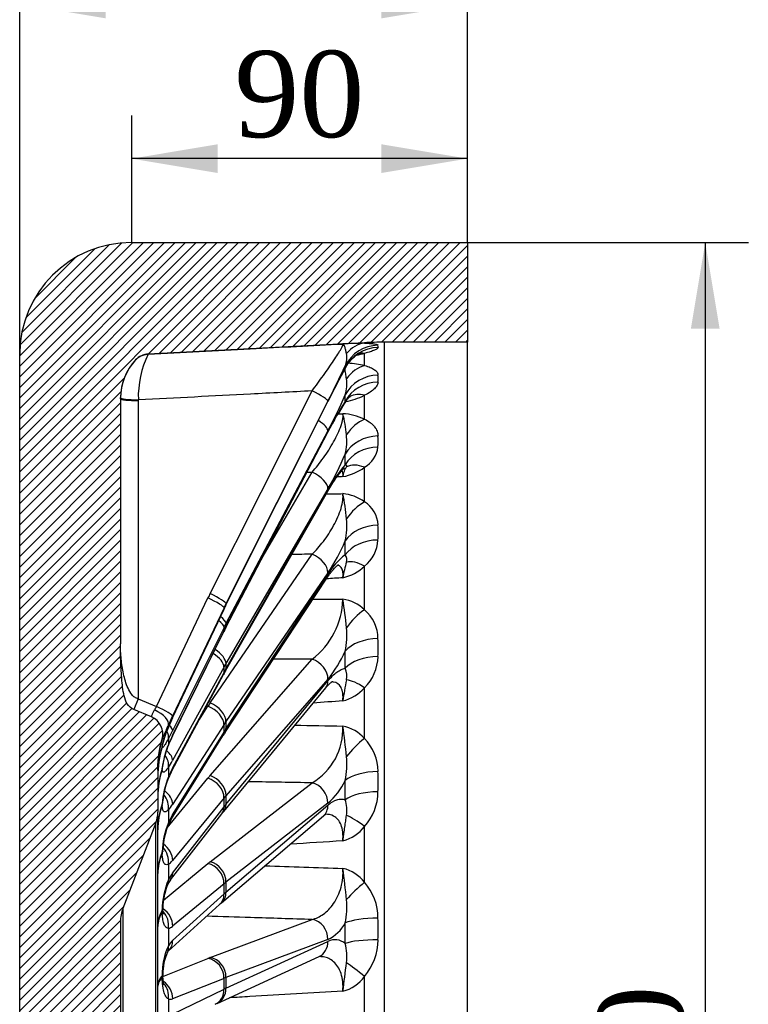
# Model space of a CAD drawing. Header units: millimetres. Extents: x 0 to 2285, y 0 to 1615.
# Tile 4 of 22: x 509 to 704, y 1067 to 1331. Entities that reach past the tile are written whole.
import ezdxf
from ezdxf.enums import TextEntityAlignment as Align

# ---------------------------------------------------------------- set-up
doc = ezdxf.new("R2010")
doc.units = ezdxf.units.MM
doc.header["$LTSCALE"] = 7.692308
doc.layers.add('CAP450B', color=7, linetype='Continuous')
doc.layers.add('Default', color=7, linetype='Continuous')
doc.styles.add('SEACAD_Times_New_Roman', font='times.ttf')
doc.dimstyles.new('ANSImm', dxfattribs={"dimtxt": 23.076923, "dimasz": 23.076923, "dimexe": 11.538462, "dimexo": 0, "dimgap": 5.769231, "dimtad": 1, "dimdsep": 46, "dimtxsty": 'SEACAD_Times_New_Roman', "dimblk1": '_SE_FILLED', "dimblk2": '_SE_FILLED', "dimsah": 1, "dimcen": 11.538462, "dimazin": 0, "dimtfac": 0.85, "dimtdec": 3, "dimtofl": 0, "dimtmove": 0, "dimatfit": 3, "dimfxl": 1, "dimarcsym": 0})

# ---------------------------------------------------------------- blocks, each defined once
blk = doc.blocks.new('SE6')
at = {"layer": 'CAP450B', "linetype": 'Continuous'}
h = blk.add_hatch(dxfattribs=at)
h.set_pattern_fill('LINE', scale=0.629921, angle=45, style=0)
edge = h.paths.add_edge_path()
edge.add_spline(control_points=[(546.7, 954.4), (546.32, 955.74), (546.03, 957.11), (545.64, 959.88), (545.55, 961.27), (545.55, 962.67)], knot_values=[0, 0, 0, 0, 0.5, 0.5, 1, 1, 1, 1], degree=3, periodic=0)
edge.add_line((545.55, 962.67), (545.55, 973.93))
edge.add_arc((537.55, 973.93), 8, 0, 21.0261)
edge.add_line((545.01, 976.8), (536.21, 999.7))
edge.add_arc((545.55, 1003.29), 10, 180, 201.0261, ccw=False)
edge.add_line((535.55, 1003.29), (535.55, 1089.58))
edge.add_arc((545.55, 1089.58), 10, 158.9739, 180, ccw=False)
edge.add_line((536.21, 1093.16), (545.01, 1116.06))
edge.add_arc((537.55, 1118.93), 8, 338.9739, 360)
edge.add_line((545.55, 1118.93), (545.55, 1130.19))
edge.add_spline(control_points=[(545.55, 1130.19), (545.55, 1131.59), (545.64, 1132.99), (546.03, 1135.76), (546.32, 1137.12), (546.7, 1138.47)], knot_values=[0, 0, 0, 0, 0.5, 0.5, 1, 1, 1, 1], degree=3, periodic=0)
edge.add_arc((541.89, 1139.84), 5, 344.1059, 427.33)
edge.add_line((543.82, 1144.45), (539.13, 1146.41))
edge.add_spline(control_points=[(539.13, 1146.41), (538.77, 1146.56), (538.44, 1146.77), (537.99, 1147.15), (537.85, 1147.29), (537.6, 1147.58), (537.48, 1147.74), (537.27, 1148.07), (537.17, 1148.24), (537, 1148.59), (536.92, 1148.77), (536.72, 1149.31), (536.62, 1149.69), (536.44, 1150.45), (536.37, 1150.83), (536.24, 1151.6), (536.18, 1151.98), (536.03, 1153.13), (535.96, 1153.9), (535.76, 1156.22), (535.68, 1157.77), (535.57, 1160.87), (535.55, 1162.42), (535.55, 1163.97)], knot_values=[0, 0, 0, 0, 0.0625, 0.0625, 0.09375, 0.09375, 0.125, 0.125, 0.15625, 0.15625, 0.1875, 0.1875, 0.25, 0.25, 0.3125, 0.3125, 0.375, 0.375, 0.5, 0.5, 0.75, 0.75, 1, 1, 1, 1], degree=3, periodic=0)
edge.add_line((535.55, 1163.97), (535.55, 1229.73))
edge.add_arc((550.55, 1229.73), 15, 136.899, 180, ccw=False)
edge.add_spline(control_points=[(539.59, 1239.98), (540.97, 1241.45), (542.98, 1241.56)], knot_values=[0, 0, 0, 1, 1, 1], weights=[1, 0.927514, 1], degree=2, periodic=0)
edge.add_line((542.98, 1241.56), (600.93, 1244.6))
edge.add_line((600.93, 1244.6), (606.17, 1244.73))
edge.add_line((606.17, 1244.73), (628.55, 1244.73))
edge.add_line((628.55, 1244.73), (628.55, 1271.43))
edge.add_line((628.55, 1271.43), (538.55, 1271.43))
edge.add_arc((538.55, 1241.43), 30, 90, 180)
edge.add_line((508.55, 1241.43), (508.55, 851.43))
edge.add_arc((538.55, 851.43), 30, 180, 270)
edge.add_line((538.55, 821.43), (628.55, 821.43))
edge.add_line((628.55, 821.43), (628.55, 848.13))
edge.add_line((628.55, 848.13), (606.17, 848.13))
edge.add_line((606.17, 848.13), (600.93, 848.27))
edge.add_line((600.93, 848.27), (542.98, 851.31))
edge.add_spline(control_points=[(542.98, 851.31), (540.97, 851.41), (539.59, 852.88)], knot_values=[0, 0, 0, 1, 1, 1], weights=[1, 0.927514, 1], degree=2, periodic=0)
edge.add_arc((550.55, 863.13), 15, 180, 223.101, ccw=False)
edge.add_line((535.55, 863.13), (535.55, 928.89))
edge.add_spline(control_points=[(535.55, 928.89), (535.55, 930.45), (535.57, 932), (535.68, 935.1), (535.76, 936.66), (535.96, 938.98), (536.04, 939.75), (536.19, 940.91), (536.24, 941.29), (536.37, 942.06), (536.44, 942.44), (536.62, 943.2), (536.73, 943.57), (536.93, 944.11), (537.01, 944.29), (537.18, 944.64), (537.27, 944.81), (537.49, 945.14), (537.6, 945.29), (537.86, 945.58), (538, 945.72), (538.44, 946.1), (538.77, 946.31), (539.13, 946.46)], knot_values=[0, 0, 0, 0, 0.25, 0.25, 0.5, 0.5, 0.625, 0.625, 0.6875, 0.6875, 0.75, 0.75, 0.8125, 0.8125, 0.84375, 0.84375, 0.875, 0.875, 0.90625, 0.90625, 0.9375, 0.9375, 1, 1, 1, 1], degree=3, periodic=0)
edge.add_line((539.13, 946.46), (543.82, 948.42))
edge.add_arc((541.89, 953.03), 5, 292.67, 375.8941)
at = {"layer": 'CAP450B', "color": 7, "linetype": 'Continuous'}
for p, q in [((538.55, 1271.43), (628.55, 1271.43)), ((628.55, 1271.43), (628.55, 1244.73)), ((600.93, 1244.6), (542.98, 1241.56)), ((600.93, 1244.44), (600.93, 1244.6)), ((606.17, 1244.73), (606.17, 848.13)), ((628.55, 1244.73), (606.17, 1244.73)), ((628.55, 848.13), (628.55, 1244.73)), ((542.98, 1241.56), (542.98, 1241.56)), ((600.93, 1238.48), (600.93, 1241.75)), ((508.55, 851.43), (508.55, 1241.43)), ((539.59, 1239.98), (539.59, 1239.98)), ((559.56, 1177.47), (586.89, 1231.69)), ((535.55, 1229.6), (535.55, 1229.9)), ((535.55, 1229.73), (535.55, 1163.97)), ((540.33, 1229.28), (540.33, 1229.08)), ((540.33, 1229.08), (540.33, 1149.27)), ((591.14, 1228.95), (563.82, 1174.72)), ((563.82, 1174.42), (591.14, 1228.89)), ((563.82, 1174.4), (591.14, 1228.87)), ((600.93, 1224.12), (600.93, 1230.52)), ((563.78, 1168.33), (591.1, 1220.68)), ((591.14, 1221.03), (563.82, 1169.42)), ((563.82, 1168.52), (591.14, 1220.86)), ((573.76, 1187.46), (586.89, 1209.91)), ((600.93, 1202), (600.93, 1211.24)), ((563.69, 1156.75), (591.01, 1204.67)), ((591.14, 1205.47), (563.82, 1158.74)), ((563.82, 1157.29), (591.14, 1205.21)), ((559.56, 1148.16), (586.89, 1187.97)), ((600.93, 1173.08), (600.93, 1184.77)), ((563.52, 1140.12), (590.84, 1181.53)), ((591.14, 1182.97), (563.82, 1143.16)), ((563.82, 1141.21), (591.14, 1182.62)), ((545.22, 1147.23), (558.98, 1176.28)), ((563.29, 1173.64), (549.53, 1144.59)), ((549.53, 1144.15), (563.29, 1173.33)), ((549.53, 1144.14), (563.29, 1173.31)), ((563.29, 1173.33), (563.29, 1173.64)), ((563.82, 1174.72), (563.82, 1174.42)), ((563.29, 1168.39), (549.53, 1140.74)), ((563.29, 1167.47), (563.29, 1168.39)), ((563.82, 1169.42), (563.82, 1168.52)), ((549.49, 1139.27), (563.25, 1167.29)), ((549.53, 1139.45), (563.29, 1167.47)), ((559.56, 1128.7), (586.89, 1159.85)), ((563.29, 1157.81), (549.53, 1132.76)), ((563.29, 1156.33), (563.29, 1157.81)), ((563.82, 1158.74), (563.82, 1157.29)), ((549.41, 1130.16), (563.17, 1155.81)), ((549.53, 1130.68), (563.29, 1156.33)), ((591.14, 1154.5), (563.82, 1123.34)), ((563.2, 1119.12), (590.53, 1152.2)), ((563.82, 1120.99), (591.14, 1154.07)), ((600.93, 1138.63), (600.93, 1152.24)), ((540.33, 1149.27), (539.13, 1146.41)), ((540.33, 1149.27), (545.22, 1147.23)), ((556.7, 1143.75), (558.98, 1147.28)), ((543.82, 1144.45), (539.13, 1146.41)), ((543.82, 1144.45), (543.83, 1144.45)), ((548.4, 1142.24), (548.4, 1141.7)), ((563.29, 1142.36), (549.53, 1121.01)), ((563.29, 1140.38), (563.29, 1142.36)), ((563.82, 1143.16), (563.82, 1141.21)), ((549.25, 1117.17), (563.01, 1139.32)), ((549.53, 1118.22), (563.29, 1140.38)), ((546.71, 1138.47), (546.7, 1138.47)), ((546.71, 1136.4), (546.71, 1136.52)), ((548.4, 1138.59), (548.4, 1137)), ((548.4, 1130.91), (548.4, 1128.34)), ((545.55, 1130.19), (545.55, 1118.93)), ((546.71, 1130.4), (546.71, 1130.63)), ((548.07, 1114.75), (558.98, 1128.01)), ((559.56, 1105.64), (586.89, 1126.78)), ((563.82, 1123.34), (563.82, 1120.99)), ((546.71, 1120.73), (546.71, 1121.07)), ((563.29, 1122.72), (549.53, 1106)), ((549.53, 1102.63), (563.29, 1120.32)), ((563.29, 1120.32), (563.29, 1122.72)), ((591.14, 1121.31), (563.82, 1100.17)), ((563.82, 1097.51), (591.14, 1120.83)), ((545.55, 973.93), (545.55, 1118.93)), ((548.4, 1119.54), (548.4, 1116.1)), ((548.95, 1100.81), (562.71, 1118.5)), ((562.59, 1094.61), (589.92, 1117.93)), ((545.01, 1116.06), (536.21, 1093.16)), ((545.01, 976.8), (545.01, 1116.06)), ((600.93, 1100.14), (600.93, 1115.1)), ((546.71, 1107.81), (546.71, 1108.24)), ((547.09, 1095.36), (558.98, 1105.18)), ((548.4, 1104.97), (548.4, 1100.82)), ((563.29, 1099.75), (549.53, 1088.39)), ((563.29, 1097.04), (563.29, 1099.75)), ((563.82, 1100.17), (563.82, 1097.51)), ((549.53, 1084.59), (563.29, 1097.04)), ((548.36, 1081.74), (562.12, 1094.2)), ((536.21, 1093.16), (536.21, 999.7)), ((546.71, 1092.2), (546.71, 1092.7)), ((535.55, 1089.58), (535.55, 1003.29)), ((559.56, 1080), (586.89, 1090.19)), ((548.4, 1087.85), (548.4, 1083.16)), ((591.14, 1084.84), (563.82, 1074.65)), ((563.82, 1071.8), (591.14, 1084.33)), ((546.91, 1074.94), (558.98, 1079.77)), ((561.43, 1067.72), (588.75, 1080.25)), ((546.71, 1074.6), (546.71, 1075.15)), ((563.29, 1074.44), (549.53, 1068.94)), ((563.29, 1071.54), (563.29, 1074.44)), ((563.82, 1074.65), (563.82, 1071.8)), ((600.93, 1059.31), (600.93, 1074.95)), ((549.53, 1064.87), (563.29, 1071.54)), ((548.4, 1068.91), (548.4, 1063.9))]:
    blk.add_line(p, q, dxfattribs=at)
for centre, radius, start, end in [((538.55, 1241.43), 30, 90, 180), ((602.57, 1102.7), 141.75, 90.6642, 93.0119), ((606.17, 1144.73), 100, 90, 93), ((543.25, 1236.56), 5, 92.9999, 136.8985), ((566.07, 1230.14), 25.75, 153.6907, 181.9216), ((590.28, 1240.62), 5.92, 338.0344, 10.2807), ((591.73, 1277.43), 36.85, 281.0528, 284.4534), ((600.5, 1243.61), 4.06, 355.616, 4.384), ((551.03, 1229.54), 15.49, 137.6094, 178.6575), ((550.55, 1229.73), 15, 136.899, 180), ((595.37, 1214.89), 24.24, 76.7363, 87.1777), ((230.73, 1410.89), 403.73, 333.2147, 334.7096), ((895.91, 1076.62), 340.68, 151.7244, 153.4543), ((901.77, 1073.71), 347.24, 151.7948, 153.4542), ((591.71, 1238.12), 4.07, 355.8446, 4.1554), ((593.71, 1239.21), 2.49, 325.9915, 331.0897), ((585.99, 1233.55), 10.21, 343.2867, 7.8974), ((568.97, 1234.99), 35.59, 358.5219, 1.4781), ((660.18, 1185.7), 77.42, 145.8563, 153.1483), ((465.43, 1287.58), 142.25, 332.1046, 336.3923), ((671.3, 1179.9), 90.02, 147.044, 152.9304), ((560.12, 1229.74), 35.66, 358.599, 1.401), ((592.69, 1246.94), 18.38, 280.0327, 296.643), ((564.2, 1217.31), 32.01, 4.7879, 14.9622), ((594.56, 1210.95), 14.63, 64.1879, 87.7847), ((581.57, 1218.29), 14.62, 346.0341, 6.6328), ((511.36, 1218.14), 93.2, 359.0867, 0.9133), ((597.46, 1217.48), 7.13, 299.0903, 353.3237), ((520.04, 1246.67), 82.17, 329.9144, 337.1533), ((502.41, 1213.35), 93.37, 359.1344, 0.8656), ((624.4, 1187.32), 37.76, 139.3014, 151.7144), ((592.74, 1222.33), 13.79, 279.9769, 306.4622), ((537.94, 1192.51), 58.37, 4.8302, 11.5452), ((594.04, 1192.53), 11.71, 53.9812, 84.6978), ((596.87, 1195.48), 7.69, 2.1062, 58.0731), ((577.8, 1195.52), 18.4, 347.5453, 5.9346), ((437.64, 1193.77), 166.92, 359.3176, 0.6824), ((548.42, 1211.52), 51.39, 326.2469, 337.1342), ((428.55, 1189.67), 167.23, 359.3532, 0.6468), ((594.99, 1192.27), 9.57, 308.3794, 357.0755), ((605.89, 1174.06), 17.05, 126.4162, 149.8652), ((594.18, 1186.52), 2.03, 341.6989, 38.3368), ((628.86, 1176.08), 34.2, 163.3342, 170.5624), ((592.6, 1193.46), 12.04, 282.1357, 313.805), ((574.42, 1176.39), 20.71, 307.0048, 358.6841), ((506.07, 1160.69), 90.34, 4.8135, 9.7025), ((593.57, 1165.37), 10.66, 46.3487, 81.6173), ((616.13, 1148.28), 58.47, 153.4639, 154.6514), ((594.34, 1165.29), 10.21, 0.4928, 49.7783), ((612.78, 1142.87), 55.23, 152.5382, 153.7492), ((575.31, 1166.24), 20.89, 348.3045, 5.5863), ((360.55, 1162.97), 244.01, 359.4356, 0.5644), ((566.74, 1174.71), 31.68, 320.3664, 336.36), ((351.31, 1159.72), 244.47, 359.4651, 0.5349), ((592.55, 1160.84), 12.01, 314.3021, 358.7106), ((590.98, 1155.35), 5.23, 348.6399, 23.5939), ((606.02, 1132.72), 48.67, 150.4175, 151.6837), ((692.6, 1134.69), 98.48, 168.5042, 171.8201), ((592.43, 1159.66), 11.28, 283.835, 318.9211), ((541.89, 1139.84), 5, 344.1059, 67.33), ((715.33, 1065.94), 183.32, 154.751, 155.5737), ((570.12, 1131.75), 23.9, 155.4018, 168.487), ((570.92, 1131.4), 24.75, 155.284, 166.6831), ((578.43, 1141.2), 16.71, 300.3959, 2.6964), ((471.9, 1123.18), 124.65, 4.885, 8.6761), ((593.13, 1131.83), 10.35, 41.0761, 78.8865), ((601.8, 1113.63), 58.25, 153.8848, 156.3284), ((597.03, 1118.1), 40.1, 146.6942, 148.0429), ((569.08, 1128.11), 22.51, 156.7414, 173.563), ((567.8, 1128.47), 21.14, 156.1811, 171.7307), ((591.98, 1129.81), 12.57, 359.9191, 44.5912), ((574.55, 1131.72), 21.65, 348.5066, 5.5006), ((569.76, 1119.55), 23.1, 157.6391, 176.2464), ((566.94, 1120.19), 20.13, 156.7099, 174.9955), ((575.7, 1116.14), 29.79, 151.9324, 156.2039), ((293.42, 1127.07), 311.14, 359.5002, 0.4998), ((578.99, 1135.32), 18.55, 310.9281, 334.7312), ((284.05, 1124.83), 311.72, 359.5263, 0.4737), ((590.57, 1124.48), 13.98, 317.8311, 359.5071), ((586.79, 1119.42), 9.41, 351.5688, 17.5114), ((537.55, 1118.93), 8, 338.9739, 0), ((587.43, 1099.19), 31.37, 140.5655, 142.001), ((569.71, 1107.42), 23.02, 157.8274, 177.965), ((565.85, 1108.07), 18.98, 156.7519, 177.1678), ((562.63, 1108.99), 15.67, 148.5689, 155.212), ((592.33, 1121.79), 10.9, 284.8801, 322.1333), ((547.58, 1108.94), 0.686, 175.3327, 182.7897), ((439.4, 1081.52), 157.32, 5.0958, 8.1668), ((592.76, 1093.8), 10.35, 37.8191, 76.7621), ((568.35, 1092.44), 21.65, 157.2146, 179.2989), ((563.8, 1092.96), 16.91, 156.2948, 178.8705), ((554.7, 1096.54), 7.16, 143.3794, 153.2746), ((590.2, 1090.62), 14.34, 359.7617, 41.5977), ((578.98, 1075.49), 25.19, 130.5866, 132.0198), ((575.64, 1093.47), 20.56, 348.1984, 5.6578), ((545.55, 1089.58), 10, 158.9739, 180), ((548.58, 1093.14), 1.69, 175.0401, 184.355), ((586.68, 1094.13), 10.31, 295.6531, 331.8269), ((238.4, 1086.51), 357.37, 359.5576, 0.4424), ((247.86, 1087.65), 356.7, 359.5332, 0.4668), ((593.03, 1080.63), 4.15, 48.7061, 117.0088), ((582.34, 1080.3), 13.86, 353.0747, 14.4016), ((589.41, 1084.77), 15.14, 319.5572, 359.9221), ((565.67, 1075.34), 18.96, 155.6374, 180.5742), ((561.07, 1075.59), 14.17, 155.7867, 180.3525), ((550.19, 1080.21), 2.38, 139.1716, 149.8877), ((424.48, 1096.56), 172.55, 351.4716, 354.0346), ((549.37, 1075.31), 2.47, 175.6805, 184.7113), ((592.34, 1081.26), 10.66, 285.1546, 323.6907), ((573.51, 1041.46), 28.91, 114.709, 115.7719)]:
    blk.add_arc(centre, radius, start, end, dxfattribs=at)
for centre, major_axis, ratio, start_param, end_param in [((601.46, 1234.46), (-0.04, 10), 0.771839, 0.062351, 0.761113), ((604.71, 1233.96), (-9.96, -0.84), 0.995959, 4.6447, 5.735741), ((604.71, 1233.37), (-9.98, 0.63), 0.992801, 4.791197, 5.882239), ((601.46, 1231.9), (2.49, -9.69), 0.75441, 2.881652, 3.137065), ((601.46, 1228.8), (2.41, 9.71), 0.755534, 0.385302, 1.084064), ((604.71, 1226.36), (-10, -0.26), 0.955588, 4.704062, 5.795103), ((604.71, 1224.61), (-10, 0.23), 0.946253, 4.750652, 5.841693), ((586.67, 1231.17), (4.47, -2.25), 0.11289, 0.047065, 1.578837), ((540.55, 1229.8), (-5, 0.1), 0.105368, 0.000752, 1.529253), ((540.55, 1229.6), (5, 0), 0.104528, 3.141593, 4.668756), ((586.67, 1231.12), (-4.47, 2.24), 0.07406, 3.141593, 3.188485), ((601.46, 1221.24), (4.46, -8.95), 0.70401, 2.594135, 3.137499), ((586.67, 1223.15), (4.42, -2.34), 0.294907, 0.145138, 1.287323), ((601.46, 1215.17), (4.4, 8.98), 0.706209, 0.674318, 1.37308), ((586.67, 1222.99), (-4.43, 2.31), 0.257774, 3.141593, 3.285115), ((604.71, 1210.89), (-10, -0.16), 0.873454, 4.715005, 5.806046), ((604.71, 1208.07), (-10, 0.15), 0.85835, 4.741189, 5.83223), ((586.67, 1207.41), (4.32, -2.52), 0.464035, 0.255191, 1.786963), ((601.46, 1202.94), (-5.83, 8.13), 0.622842, 5.495503, 6.194264), ((586.67, 1207.15), (-4.34, 2.48), 0.430222, 3.141593, 3.391901), ((601.46, 1194.16), (-5.79, -8.15), 0.626019, 4.057693, 4.756455), ((604.71, 1188.23), (-10, -0.11), 0.753146, 4.719907, 5.810948), ((604.71, 1184.45), (-10, 0.11), 0.732932, 4.73669, 5.827732), ((586.67, 1184.63), (-4.12, 2.83), 0.612882, 3.529991, 5.061763), ((601.46, 1177.8), (-6.71, 7.41), 0.514452, 5.29716, 5.995922), ((586.67, 1184.28), (-4.17, 2.75), 0.583867, 3.141593, 3.519091), ((608.76, 1152.78), (-51.74, 18.79), 0.992876, 6.165694, 6.190002), ((558.76, 1175.75), (4.52, -2.14), 0.113051, 0.044762, 1.576071), ((559.35, 1176.95), (4.47, -2.25), 0.11289, 0.047065, 1.578837), ((608.54, 1152.26), (-46.62, 18.2), 0.992577, 6.189183, 6.213491), ((608.54, 1152.4), (-46.62, -18.2), 0.992577, 5.449891, 5.4742), ((558.76, 1175.44), (-4.52, 2.13), 0.076119, 3.141593, 3.186197), ((559.35, 1176.64), (-4.47, 2.24), 0.07406, 3.141803, 3.188485), ((601.46, 1166.7), (-6.69, -7.44), 0.518469, 4.257262, 4.956024), ((559.35, 1171.55), (4.42, -2.34), 0.294907, 0.145138, 0.986845), ((558.76, 1170.41), (4.48, -2.23), 0.297281, 0.1381, 0.969509), ((608.54, 1147.49), (-49.49, 7.53), 0.948914, 5.962943, 5.987252), ((608.54, 1147.92), (-49.49, -7.53), 0.948913, -0.607053, -0.582745), ((559.35, 1170.65), (-4.43, 2.31), 0.257774, 3.141659, 3.285115), ((558.76, 1169.5), (-4.49, 2.2), 0.261963, 3.141593, 3.278211), ((604.71, 1159.38), (-10, -0.09), 0.599921, 4.72289, 5.813931), ((559.35, 1160.68), (4.32, -2.52), 0.464035, 0.255191, 1.485769), ((558.76, 1159.65), (4.38, -2.41), 0.468518, 0.243114, 1.459455), ((586.67, 1155.81), (-3.76, 3.3), 0.734944, 3.704364, 5.236136), ((604.71, 1154.81), (-10, 0.09), 0.575481, 4.733868, 5.824909), ((608.54, 1138.3), (-49.83, 4.75), 0.864046, -0.381404, -0.357096), ((608.54, 1139), (-49.83, -4.75), 0.864046, -0.545892, -0.521584), ((559.35, 1159.22), (-4.34, 2.48), 0.430222, 3.141856, 3.391901), ((558.76, 1158.17), (-4.41, 2.36), 0.436358, 3.141593, 3.380211), ((586.67, 1155.39), (-3.86, 3.18), 0.711994, 3.141593, 3.682896), ((601.46, 1146.91), (-7.25, 6.88), 0.383579, 5.129449, 5.828211), ((545.07, 1147.72), (-1.68, -3.09), 0.10707, 1.148086, 1.46832), ((545.01, 1146.71), (4.52, -2.14), 0.113051, 0.044762, 1.576071), ((608.76, 1128.44), (-54.94, 3.58), 0.741734, -0.4154, -0.391092), ((558.76, 1143.94), (-4.2, 2.71), 0.619279, 3.512521, 5.04383), ((559.35, 1144.82), (-4.12, 2.83), 0.612882, 3.529991, 5.061763), ((541.9, 1139.85), (3.41, -3.66), 0.998445, 0.542851, 1.994407), ((543.87, 1144.35), (4.49, -2.21), 0.419518, 0.048998, 1.596889), ((549.59, 1145.61), (-3.6, -7.71), 0.044466, 1.138999, 1.459233), ((549.59, 1143.39), (-3.6, -7.71), 0.044435, 4.63432, 4.954555), ((545.01, 1146.27), (-4.52, 2.13), 0.076119, 3.141466, 3.186197), ((543.87, 1143.82), (-4.55, 2.07), 0.241054, 3.095765, 3.146094), ((545.01, 1142.76), (4.48, -2.23), 0.297281, 0.1381, 0.788695), ((608.54, 1125.1), (-49.93, 3.57), 0.741439, -0.410631, -0.386322), ((543.87, 1140.61), (4.35, -2.46), 0.579648, 0.162007, 0.775772), ((549.59, 1143.49), (-3.47, -7.76), 0.131543, 0.947771, 1.268006), ((549.59, 1136.94), (-3.47, -7.77), 0.131282, 4.443305, 4.76354), ((545.01, 1141.47), (-4.49, 2.2), 0.261963, 3.141501, 3.278211), ((558.76, 1141.96), (-4.25, 2.64), 0.591682, 3.141593, 3.502409), ((608.54, 1126.03), (-49.93, -3.57), 0.741439, -0.516665, -0.492357), ((559.35, 1142.87), (-4.17, 2.75), 0.583867, 3.141771, 3.519091), ((575.55, 1130.19), (0, 30.06), 0.998157, 1.291647, 1.570796), ((575.55, 1128.36), (-30, 0), 0.987198, 6.004036, 6.283185), ((575.55, 1128.36), (30, 0), 0.972709, 2.862443, 3.141593), ((541.9, 1137.89), (-4.93, 0.82), 0.968717, 3.025274, 3.150055), ((541.9, 1137.71), (-4.86, -1.16), 0.984536, 2.634045, 2.778494), ((543.87, 1139.02), (-4.58, 2.01), 0.052054, 3.009593, 3.145435), ((601.46, 1133.98), (-7.24, -6.9), 0.38826, 4.425814, 5.124575), ((543.87, 1132.75), (4.1, -2.87), 0.714444, 0.308835, 1.137189), ((545.01, 1134.6), (4.38, -2.41), 0.468518, 0.243114, 1.138847), ((541.9, 1131.59), (-4.97, -0.55), 0.927598, 2.763896, 3.041836), ((541.9, 1131.94), (-4.98, 0.46), 0.896651, 2.94807, 3.148138), ((549.59, 1137.12), (-3.21, -7.87), 0.212964, 0.752084, 1.072319), ((575.55, 1122.95), (-30, 0), 0.929404, 6.004036, 6.283185), ((575.55, 1122.95), (30, 0), 0.90106, 2.862443, 3.141593), ((549.59, 1126.54), (3.21, 7.89), 0.212322, 1.106476, 1.426711), ((543.87, 1130.18), (-4.57, 2.03), 0.139221, 3.138759, 3.358041), ((545.01, 1132.52), (-4.41, 2.36), 0.436358, 3.142054, 3.380211), ((608.76, 1112.5), (-54.97, 2.96), 0.586668, -0.432029, -0.407721), ((559.35, 1124.66), (-3.76, 3.3), 0.734944, 3.704364, 5.236136), ((604.71, 1125.59), (-10, -0.08), 0.420477, 4.725053, 5.816095), ((558.76, 1123.97), (-3.86, 3.18), 0.742974, 3.681571, 5.21288), ((586.67, 1122.22), (3.06, -3.95), 0.824885, 0.807718, 2.33949), ((543.87, 1121.12), (-3.58, 3.49), 0.818016, 3.659202, 4.595267), ((545.01, 1122.59), (-4.2, 2.71), 0.619279, 3.512521, 4.550574), ((608.54, 1108.46), (-49.97, 2.96), 0.586434, -0.42889, -0.404582), ((604.71, 1120.43), (-10, 0.08), 0.39288, 4.73178, 5.822821), ((575.55, 1114.2), (-30, 0), 0.830991, 6.004036, 6.283185), ((575.55, 1114.2), (30, 0), 0.79003, 2.862443, 3.141593), ((541.9, 1121.75), (-4.99, -0.37), 0.830119, 2.80459, 3.144701), ((541.9, 1122.26), (-4.99, 0.33), 0.785398, 2.917143, 3.146365), ((549.59, 1126.8), (-2.8, -8.02), 0.285109, 0.5495, 0.869735), ((558.76, 1121.57), (-3.95, 3.07), 0.721147, 3.141593, 3.661391), ((559.35, 1122.3), (-3.86, 3.18), 0.711994, 3.142013, 3.682896), ((608.54, 1109.58), (-49.97, -2.96), 0.586434, -0.498405, -0.474097), ((586.67, 1121.73), (-3.25, 3.8), 0.809004, 3.141593, 3.910076), ((549.59, 1112.63), (2.81, 8.04), 0.284084, 0.904605, 1.22484), ((545.01, 1119.8), (-4.25, 2.64), 0.591682, 3.142668, 3.502409), ((601.46, 1111.64), (-7.56, 6.54), 0.235941, 4.98161, 5.680372), ((543.87, 1117.69), (-4.53, 2.12), 0.324411, 3.139735, 3.44721), ((545.01, 1107.25), (-3.86, 3.18), 0.742974, 3.681571, 4.79627), ((575.55, 1102.48), (-30, 0), 0.696259, 6.004036, 6.283185), ((575.55, 1102.48), (30, 0), 0.644473, 2.862443, 3.141593), ((541.9, 1109.26), (-4.99, 0.27), 0.639819, 2.899328, 3.144941), ((541.9, 1108.62), (-4.99, -0.28), 0.696361, 2.825768, 3.143602), ((543.87, 1106.22), (-2.51, 4.32), 0.885836, 3.97707, 4.972887), ((549.59, 1112.96), (-2.26, -8.19), 0.344744, 0.338434, 0.658668), ((608.76, 1093.67), (-54.99, 2.63), 0.405963, -0.444255, -0.419947), ((558.76, 1100.61), (3.18, -3.86), 0.834198, 0.781877, 2.313186), ((559.35, 1101.08), (3.06, -3.95), 0.824885, 0.807718, 2.33949), ((549.59, 1095.83), (2.27, 8.21), 0.343508, 0.69448, 1.014715), ((545.01, 1103.88), (-3.95, 3.07), 0.721147, 3.144581, 3.661391), ((543.87, 1102.07), (-4.43, 2.31), 0.495423, 3.140712, 3.548903), ((608.54, 1089.11), (-49.99, 2.63), 0.405801, -0.442327, -0.418019), ((601.46, 1097.44), (-7.56, -6.55), 0.241082, 4.574163, 5.272925), ((558.76, 1097.9), (-3.36, 3.71), 0.819094, 3.141593, 3.885749), ((559.35, 1098.42), (-3.25, 3.8), 0.809004, 3.141889, 3.910076), ((608.54, 1090.38), (-49.99, -2.63), 0.405801, -0.484968, -0.46066), ((575.55, 1088.31), (-30, 0), 0.531098, 6.004036, 6.283185), ((575.55, 1088.31), (30, 0), 0.470748, 2.862443, 3.141593), ((541.9, 1093.51), (-4.99, 0.23), 0.466276, 2.886863, 3.145077), ((541.9, 1092.76), (-4.99, -0.24), 0.532168, 2.839716, 3.143601), ((545.01, 1089.26), (3.18, -3.86), 0.834198, 0.781877, 1.920832), ((543.87, 1088.71), (0.54, -4.97), 0.914941, 1.297141, 2.275645), ((586.67, 1085.31), (1.75, -4.68), 0.878774, 1.159514, 2.691286), ((604.71, 1088.34), (-10, -0.08), 0.222657, 4.726829, 5.81787), ((549.59, 1096.21), (-1.59, -8.35), 0.389189, 0.118657, 0.438891), ((545.01, 1085.45), (-3.36, 3.71), 0.819094, 3.148935, 3.885749), ((549.59, 1076.87), (1.6, 8.36), 0.388057, 0.47572, 0.795955), ((586.67, 1084.79), (-2.08, 4.54), 0.870656, 3.141593, 4.237411), ((604.71, 1082.82), (-10, 0.08), 0.193107, 4.73004, 5.821081), ((543.87, 1084.03), (-4.26, 2.62), 0.644783, 3.143024, 3.674866), ((608.76, 1072.78), (-55, 2.45), 0.207516, -0.454386, -0.430078), ((558.76, 1074.88), (1.86, -4.64), 0.888963, 1.139544, 2.670853), ((559.35, 1075.11), (1.75, -4.68), 0.878774, 1.159514, 2.691286), ((601.46, 1073.51), (-7.7, 6.38), 0.077991, -1.438451, -0.739689), ((541.9, 1075.71), (-5, 0.21), 0.272356, 2.876907, 3.145041), ((575.55, 1072.32), (-30, 0), 0.342725, 6.004036, 6.283185), ((575.55, 1072.32), (30, 0), 0.27645, 2.862443, 3.141593), ((541.9, 1074.89), (-5, -0.22), 0.344717, 2.850379, 3.143283), ((545.01, 1069.39), (1.86, -4.64), 0.888963, 1.139544, 2.254578), ((543.87, 1069.36), (-1.72, -4.69), 0.904059, 1.801872, 2.721409), ((608.54, 1067.9), (-50, 2.45), 0.207433, -0.453464, -0.429156), ((558.76, 1071.99), (-2.18, 4.5), 0.881243, 3.141593, 4.217912), ((559.35, 1072.26), (-2.08, 4.54), 0.870656, 3.141987, 4.237411), ((608.54, 1069.25), (-50, -2.45), 0.207433, -0.473831, -0.449523), ((549.59, 1077.29), (0.82, 8.46), 0.416472, 3.033286, 3.353521)]:
    blk.add_ellipse(centre, major_axis=major_axis, ratio=ratio, start_param=start_param, end_param=end_param, dxfattribs=at)
for points, knots in [([(542.98, 1241.56), (552.1, 1242.03), (561.21, 1242.5), (570.32, 1242.97), (578.59, 1243.4), (586.86, 1243.83), (595.13, 1244.25)], [0, 0, 0, 0, 0.52435, 0.52435, 0.52435, 1, 1, 1, 1]), ([(586.89, 1231.69), (587.92, 1233.07), (588.93, 1234.45), (590.9, 1237.21), (591.82, 1238.54), (593.48, 1241.02), (594.19, 1242.15), (595.1, 1243.76), (595.27, 1244.23), (595.13, 1244.25)], [0, 0, 0, 0, 0.25, 0.25, 0.5, 0.5, 0.75, 0.75, 1, 1, 1, 1]), ([(596.1, 1241.68), (596.04, 1242.02), (595.97, 1242.34), (595.81, 1242.95), (595.73, 1243.23), (595.57, 1243.7), (595.49, 1243.9), (595.37, 1244.1), (595.33, 1244.16), (595.24, 1244.23), (595.19, 1244.25), (595.13, 1244.25)], [0, 0, 0, 0, 0.25, 0.25, 0.5, 0.5, 0.75, 0.75, 0.875, 0.875, 1, 1, 1, 1]), ([(600.93, 1244.44), (601.53, 1244.44), (602.04, 1244.43), (602.71, 1244.4), (602.92, 1244.38), (603.3, 1244.35), (603.47, 1244.33), (603.92, 1244.26), (604.15, 1244.2), (604.46, 1244.08), (604.54, 1244), (604.55, 1243.92)], [0, 0, 0, 0, 0.25, 0.25, 0.375, 0.375, 0.5, 0.5, 0.75, 0.75, 1, 1, 1, 1]), ([(595.88, 1238), (596, 1238.21), (596.21, 1238.6), (596.63, 1239.2), (597.08, 1239.76), (597.55, 1240.25), (598, 1240.66), (598.41, 1240.99), (598.79, 1241.26), (599.12, 1241.47), (599.38, 1241.62), (599.53, 1241.69), (599.66, 1241.76), (599.77, 1241.81), (599.81, 1241.83), (599.82, 1241.83), (599.82, 1241.83)], [0, 0, 0, 0, 0.0594009, 0.1290032, 0.1960969, 0.2600585, 0.3202812, 0.3764583, 0.4288144, 0.4780953, 0.5253776, 0.5593936, 0.5909757, 0.6428299, 0.6961203, 0.7174812, 0.7174812, 0.7174812, 0.7174812]), ([(604.55, 1243.3), (604.54, 1243.19), (604.46, 1243.08), (604.15, 1242.84), (603.92, 1242.71), (603.31, 1242.45), (602.94, 1242.31), (602.04, 1242.04), (601.53, 1241.89), (600.93, 1241.75)], [0, 0, 0, 0, 0.25, 0.25, 0.5, 0.5, 0.75, 0.75, 1, 1, 1, 1]), ([(596.1, 1234.95), (596.04, 1235.41), (595.97, 1235.86), (595.81, 1236.71), (595.73, 1237.12), (595.64, 1237.52), (595.64, 1237.55), (595.63, 1237.58)], [0, 0, 0, 0, 0.25, 0.25, 0.5, 0.5, 0.5189634, 0.5189634, 0.5189634, 0.5189634]), ([(600.93, 1238.48), (601.53, 1238.34), (602.04, 1238.18), (602.71, 1237.9), (602.92, 1237.8), (603.3, 1237.6), (603.47, 1237.49), (603.92, 1237.16), (604.15, 1236.93), (604.46, 1236.44), (604.54, 1236.18), (604.55, 1235.91)], [0, 0, 0, 0, 0.25, 0.25, 0.375, 0.375, 0.5, 0.5, 0.75, 0.75, 1, 1, 1, 1]), ([(604.55, 1234.08), (604.54, 1233.78), (604.46, 1233.49), (604.15, 1232.89), (603.92, 1232.59), (603.31, 1231.98), (602.94, 1231.68), (602.04, 1231.09), (601.53, 1230.8), (600.93, 1230.52)], [0, 0, 0, 0, 0.25, 0.25, 0.5, 0.5, 0.75, 0.75, 1, 1, 1, 1]), ([(586.89, 1231.69), (581.4, 1231.41), (575.91, 1231.13), (570.42, 1230.84), (560.39, 1230.32), (550.36, 1229.8), (540.33, 1229.28)], [0, 0, 0, 0, 0.353704, 0.353704, 0.353704, 1, 1, 1, 1]), ([(596.1, 1229.16), (596.15, 1229.23), (596.25, 1229.37), (596.39, 1229.54), (596.57, 1229.74), (596.76, 1229.94), (596.94, 1230.1), (597.08, 1230.2), (597.13, 1230.24), (597.14, 1230.24), (597.14, 1230.24)], [0, 0, 0, 0, 0.0714234, 0.1470349, 0.2202814, 0.3578374, 0.4909883, 0.6209908, 0.7472088, 0.8034028, 0.8034028, 0.8034028, 0.8034028]), ([(586.89, 1209.91), (587.92, 1211.09), (588.93, 1212.36), (590.9, 1215.14), (591.82, 1216.57), (593.48, 1219.55), (594.19, 1221.06), (595.1, 1223.72), (595.27, 1224.84), (595.13, 1225.57)], [0, 0, 0, 0, 0.25, 0.25, 0.5, 0.5, 0.75, 0.75, 1, 1, 1, 1]), ([(600.93, 1224.12), (601.53, 1223.85), (602.04, 1223.54), (602.71, 1223.04), (602.92, 1222.86), (603.3, 1222.5), (603.47, 1222.31), (603.92, 1221.73), (604.15, 1221.32), (604.46, 1220.49), (604.54, 1220.06), (604.55, 1219.62)], [0, 0, 0, 0, 0.25, 0.25, 0.375, 0.375, 0.5, 0.5, 0.75, 0.75, 1, 1, 1, 1]), ([(591.01, 1204.67), (591.07, 1204.77), (591.29, 1205.16), (591.72, 1205.89), (592.26, 1206.76), (592.78, 1207.57), (593.28, 1208.31), (593.75, 1208.97), (594.18, 1209.54), (594.57, 1210.02), (594.89, 1210.4), (595.15, 1210.69), (595.35, 1210.88), (595.49, 1211.01), (595.57, 1211.08), (595.59, 1211.09), (595.59, 1211.09)], [0, 0, 0, 0, 0.0204677, 0.0922493, 0.1632675, 0.2333827, 0.3024493, 0.3701349, 0.4343721, 0.4970008, 0.5567929, 0.6071413, 0.6541165, 0.6977302, 0.7381958, 0.7700808, 0.7700808, 0.7700808, 0.7700808]), ([(595.13, 1208.75), (595.19, 1208.96), (595.24, 1209.15), (595.33, 1209.5), (595.37, 1209.66), (595.49, 1210.11), (595.57, 1210.35), (595.73, 1210.74), (595.81, 1210.9), (595.97, 1211.16), (596.04, 1211.26), (596.1, 1211.36)], [0, 0, 0, 0, 0.125, 0.125, 0.25, 0.25, 0.5, 0.5, 0.75, 0.75, 1, 1, 1, 1]), ([(596.1, 1211.36), (596.19, 1211.5), (596.22, 1211.6), (596.12, 1211.79), (596, 1211.87), (595.77, 1211.94)], [0, 0, 0, 0, 0.5, 0.5, 1, 1, 1, 1]), ([(586.89, 1187.97), (587.92, 1188.97), (588.93, 1190.12), (590.9, 1192.71), (591.82, 1194.11), (593.48, 1197.14), (594.19, 1198.75), (595.1, 1201.76), (595.27, 1203.15), (595.13, 1204.19)], [0, 0, 0, 0, 0.25, 0.25, 0.5, 0.5, 0.75, 0.75, 1, 1, 1, 1]), ([(590.84, 1181.52), (590.89, 1181.6), (591.09, 1181.91), (591.47, 1182.45), (591.94, 1183.09), (592.39, 1183.65), (592.79, 1184.11), (593.14, 1184.49), (593.42, 1184.77), (593.66, 1184.98), (593.83, 1185.12), (593.95, 1185.2), (593.99, 1185.22), (593.99, 1185.23), (593.99, 1185.23)], [0, 0, 0, 0, 0.0225319, 0.1096047, 0.1950424, 0.2785923, 0.3600082, 0.429508, 0.5023042, 0.5665955, 0.6273432, 0.6847017, 0.7390884, 0.7520552, 0.7520552, 0.7520552, 0.7520552]), ([(595.13, 1181.69), (595.27, 1182.96), (595.1, 1183.92), (594.39, 1184.77), (594.06, 1184.94), (593.67, 1185)], [0, 0, 0, 0, 0.25, 0.25, 0.3897396, 0.3897396, 0.3897396, 0.3897396]), ([(540.33, 1149.27), (539.98, 1149.32), (539.65, 1149.47), (539.08, 1149.88), (538.84, 1150.12), (538.19, 1150.92), (537.86, 1151.52), (537.02, 1153.34), (536.64, 1154.64), (536.06, 1157.27), (535.87, 1158.6), (535.67, 1160.61), (535.63, 1161.28), (535.56, 1162.63), (535.55, 1163.28), (535.55, 1163.97)], [0, 0, 0, 0, 0.0625, 0.0625, 0.125, 0.125, 0.25, 0.25, 0.5, 0.5, 0.75, 0.75, 0.875, 0.875, 1, 1, 1, 1]), ([(539.13, 1146.41), (538.4, 1146.71), (537.8, 1147.25), (536.95, 1148.56), (536.71, 1149.31), (536.17, 1151.59), (536.02, 1153.13), (535.63, 1157.76), (535.55, 1160.87), (535.55, 1163.97)], [0, 0, 0, 0, 0.125, 0.125, 0.25, 0.25, 0.5, 0.5, 1, 1, 1, 1]), ([(591.14, 1154.07), (591.95, 1155.06), (592.75, 1155.84), (593.73, 1156.55), (593.92, 1156.68), (594.31, 1156.92), (594.5, 1157.02), (595.06, 1157.28), (595.42, 1157.39), (595.77, 1157.44)], [0, 0, 0, 0, 0.5, 0.5, 0.625, 0.625, 0.75, 0.75, 1, 1, 1, 1]), ([(590.52, 1152.2), (590.56, 1152.24), (590.72, 1152.44), (591.02, 1152.78), (591.38, 1153.15), (591.7, 1153.44), (591.95, 1153.65), (592.14, 1153.78), (592.26, 1153.85), (592.3, 1153.87), (592.3, 1153.88), (592.3, 1153.88)], [0, 0, 0, 0, 0.0222511, 0.1315659, 0.2379909, 0.3413672, 0.4416901, 0.5233185, 0.6075367, 0.6985793, 0.7159763, 0.7159763, 0.7159763, 0.7159763]), ([(595.13, 1148.7), (595.27, 1150.19), (595.1, 1151.44), (594.19, 1153.17), (593.48, 1153.63), (592.49, 1153.78), (592.32, 1153.8), (592.14, 1153.8)], [0, 0, 0, 0, 0.25, 0.25, 0.5, 0.5, 0.5500841, 0.5500841, 0.5500841, 0.5500841]), ([(543.83, 1144.45), (543.85, 1144.46), (543.88, 1144.51), (543.95, 1144.7), (544, 1144.84), (544.09, 1145.08), (544.13, 1145.18), (544.21, 1145.37), (544.25, 1145.48), (544.41, 1145.81), (544.53, 1146.04), (544.68, 1146.29)], [0, 0, 0, 0, 0.25, 0.25, 0.5, 0.5, 0.625, 0.625, 0.75, 0.75, 1, 1, 1, 1]), ([(548.4, 1142.24), (548.11, 1141.66), (547.87, 1141.14), (547.56, 1140.44), (547.47, 1140.22), (547.3, 1139.83), (547.23, 1139.65), (547.09, 1139.33), (547.04, 1139.18), (546.93, 1138.93), (546.89, 1138.83), (546.82, 1138.66), (546.79, 1138.6), (546.74, 1138.51), (546.72, 1138.48), (546.71, 1138.47)], [0, 0, 0, 0, 0.25, 0.25, 0.375, 0.375, 0.5, 0.5, 0.625, 0.625, 0.75, 0.75, 0.875, 0.875, 1, 1, 1, 1]), ([(545.55, 1130.19), (545.55, 1131.59), (545.64, 1132.99), (546.03, 1135.76), (546.32, 1137.12), (546.7, 1138.47)], [0, 0, 0, 0, 0.5, 0.5, 1, 1, 1, 1]), ([(548.4, 1138.59), (548.11, 1138.09), (547.87, 1137.67), (547.56, 1137.15), (547.47, 1136.99), (547.3, 1136.73), (547.23, 1136.62), (547.09, 1136.43), (547.04, 1136.36), (546.93, 1136.26), (546.89, 1136.23), (546.82, 1136.21), (546.79, 1136.22), (546.74, 1136.28), (546.72, 1136.33), (546.71, 1136.4)], [0, 0, 0, 0, 0.25, 0.25, 0.375, 0.375, 0.5, 0.5, 0.625, 0.625, 0.75, 0.75, 0.875, 0.875, 1, 1, 1, 1]), ([(548.4, 1130.91), (548.11, 1130.52), (547.87, 1130.22), (547.56, 1129.9), (547.47, 1129.81), (547.3, 1129.69), (547.23, 1129.65), (547.09, 1129.61), (547.04, 1129.61), (546.93, 1129.66), (546.89, 1129.71), (546.82, 1129.84), (546.79, 1129.92), (546.74, 1130.13), (546.72, 1130.26), (546.71, 1130.4)], [0, 0, 0, 0, 0.25, 0.25, 0.375, 0.375, 0.5, 0.5, 0.625, 0.625, 0.75, 0.75, 0.875, 0.875, 1, 1, 1, 1]), ([(586.89, 1126.78), (581.4, 1126.87), (575.91, 1126.96), (570.42, 1127.06), (570.2, 1127.06), (569.99, 1127.06), (569.77, 1127.07)], [0, 0, 0, 0, 0.3537035, 0.3537035, 0.3537035, 0.3677352, 0.3677352, 0.3677352, 0.3677352]), ([(548.4, 1119.54), (548.11, 1119.27), (547.87, 1119.1), (547.56, 1118.99), (547.47, 1118.98), (547.3, 1119.01), (547.23, 1119.04), (547.09, 1119.15), (547.04, 1119.23), (546.93, 1119.43), (546.89, 1119.55), (546.82, 1119.82), (546.79, 1119.98), (546.74, 1120.33), (546.72, 1120.52), (546.71, 1120.73)], [0, 0, 0, 0, 0.25, 0.25, 0.375, 0.375, 0.5, 0.5, 0.625, 0.625, 0.75, 0.75, 0.875, 0.875, 1, 1, 1, 1]), ([(591.14, 1120.83), (591.95, 1121.52), (592.75, 1121.99), (593.73, 1122.3), (593.92, 1122.34), (594.31, 1122.41), (594.5, 1122.43), (595.06, 1122.43), (595.42, 1122.37), (595.77, 1122.25)], [0, 0, 0, 0, 0.5, 0.5, 0.625, 0.625, 0.75, 0.75, 1, 1, 1, 1]), ([(589.92, 1117.93), (589.93, 1117.94), (590.03, 1118.04), (590.21, 1118.17), (590.4, 1118.3), (590.53, 1118.36), (590.56, 1118.38), (590.57, 1118.38), (590.57, 1118.38)], [0, 0, 0, 0, 0.0183026, 0.1716382, 0.3223298, 0.4715255, 0.6209545, 0.6439051, 0.6439051, 0.6439051, 0.6439051]), ([(595.13, 1111.25), (595.27, 1112.89), (595.1, 1114.38), (594.19, 1116.66), (593.48, 1117.43), (591.98, 1118.24), (591.24, 1118.38), (590.46, 1118.35)], [0, 0, 0, 0, 0.25, 0.25, 0.5, 0.5, 0.7030123, 0.7030123, 0.7030123, 0.7030123]), ([(595.13, 1111.25), (595.19, 1111.59), (595.24, 1111.91), (595.33, 1112.56), (595.37, 1112.87), (595.49, 1113.8), (595.57, 1114.38), (595.73, 1115.5), (595.81, 1116.03), (595.97, 1117.05), (596.04, 1117.55), (596.1, 1118.04)], [0, 0, 0, 0, 0.125, 0.125, 0.25, 0.25, 0.5, 0.5, 0.75, 0.75, 1, 1, 1, 1]), ([(548.4, 1104.97), (548.11, 1104.84), (547.87, 1104.81), (547.56, 1104.92), (547.47, 1104.98), (547.3, 1105.15), (547.23, 1105.26), (547.09, 1105.51), (547.04, 1105.66), (546.93, 1106), (546.89, 1106.19), (546.82, 1106.59), (546.79, 1106.81), (546.74, 1107.29), (546.72, 1107.54), (546.71, 1107.81)], [0, 0, 0, 0, 0.25, 0.25, 0.375, 0.375, 0.5, 0.5, 0.625, 0.625, 0.75, 0.75, 0.875, 0.875, 1, 1, 1, 1]), ([(546.95, 1108.34), (546.95, 1108.34), (546.95, 1108.36), (546.93, 1108.47), (546.91, 1108.65), (546.9, 1108.81), (546.89, 1108.9)], [0.7542212, 0.7542212, 0.7542212, 0.7542212, 0.8065285, 0.8682012, 0.9348858, 1, 1, 1, 1]), ([(586.89, 1090.19), (587.92, 1090.44), (588.93, 1090.9), (590.9, 1092.34), (591.82, 1093.27), (593.48, 1095.69), (594.19, 1097.17), (595.1, 1100.44), (595.27, 1102.22), (595.13, 1103.87)], [0, 0, 0, 0, 0.25, 0.25, 0.5, 0.5, 0.75, 0.75, 1, 1, 1, 1]), ([(548.4, 1087.85), (548.11, 1087.85), (547.87, 1087.97), (547.56, 1088.29), (547.47, 1088.43), (547.3, 1088.73), (547.23, 1088.91), (547.09, 1089.3), (547.04, 1089.51), (546.93, 1089.97), (546.89, 1090.22), (546.82, 1090.74), (546.79, 1091.01), (546.74, 1091.59), (546.72, 1091.89), (546.71, 1092.2)], [0, 0, 0, 0, 0.25, 0.25, 0.375, 0.375, 0.5, 0.5, 0.625, 0.625, 0.75, 0.75, 0.875, 0.875, 1, 1, 1, 1]), ([(547.06, 1091.64), (547.06, 1091.64), (547.05, 1091.66), (547.03, 1091.76), (546.99, 1091.95), (546.96, 1092.21), (546.92, 1092.57), (546.91, 1092.84), (546.9, 1093.01)], [0.6490727, 0.6490727, 0.6490727, 0.6490727, 0.6908787, 0.7434349, 0.7993461, 0.8607368, 0.9274312, 1, 1, 1, 1]), ([(586.89, 1090.19), (581.4, 1090.36), (575.91, 1090.53), (570.42, 1090.7), (566.5, 1090.82), (562.58, 1090.94), (558.66, 1091.06)], [0, 0, 0, 0, 0.3537035, 0.3537035, 0.3537035, 0.6063686, 0.6063686, 0.6063686, 0.6063686]), ([(595.13, 1070.97), (595.27, 1072.69), (595.1, 1074.34), (594.19, 1077.09), (593.48, 1078.14), (591.82, 1079.61), (590.9, 1080.02), (589.53, 1080.24), (589.14, 1080.26), (588.76, 1080.25)], [0, 0, 0, 0, 0.25, 0.25, 0.5, 0.5, 0.75, 0.75, 0.8469736, 0.8469736, 0.8469736, 0.8469736]), ([(548.4, 1068.91), (548.11, 1069.06), (547.87, 1069.31), (547.56, 1069.83), (547.47, 1070.03), (547.3, 1070.47), (547.23, 1070.7), (547.09, 1071.2), (547.04, 1071.47), (546.93, 1072.04), (546.89, 1072.33), (546.82, 1072.95), (546.79, 1073.26), (546.74, 1073.92), (546.72, 1074.26), (546.71, 1074.6)], [0, 0, 0, 0, 0.25, 0.25, 0.375, 0.375, 0.5, 0.5, 0.625, 0.625, 0.75, 0.75, 0.875, 0.875, 1, 1, 1, 1]), ([(547.23, 1072.71), (547.23, 1072.71), (547.22, 1072.72), (547.2, 1072.78), (547.16, 1072.93), (547.11, 1073.15), (547.05, 1073.47), (546.99, 1073.86), (546.94, 1074.33), (546.91, 1074.77), (546.9, 1075.03), (546.9, 1075.11)], [0.4969894, 0.4969894, 0.4969894, 0.4969894, 0.5220707, 0.5757531, 0.632317, 0.6926239, 0.7549561, 0.8213466, 0.8936443, 0.9709922, 1, 1, 1, 1]), ([(595.13, 1070.97), (586.83, 1070.5), (578.53, 1070.02), (570.24, 1069.54), (568.4, 1069.44), (566.56, 1069.33), (564.73, 1069.23)], [0, 0, 0, 0, 0.4773615, 0.4773615, 0.4773615, 0.5829764, 0.5829764, 0.5829764, 0.5829764])]:
    blk.add_open_spline(points, degree=3, knots=knots, dxfattribs=at)
blk.add_rational_spline([(539.59, 1239.98), (540.97, 1241.45), (542.98, 1241.56)], [1, 0.927513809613, 1], degree=2, dxfattribs=at)
for points in [[(596.1, 1229.17), (596.04, 1229.07), (595.93, 1228.97), (595.77, 1228.87)], [(593.79, 1225.54), (594.24, 1225.55), (594.68, 1225.56), (595.13, 1225.57)], [(586.89, 1209.91), (586.41, 1209.89), (585.94, 1209.88), (585.46, 1209.87)], [(595.13, 1208.75), (595.24, 1209.54), (595.16, 1210.1), (594.89, 1210.4)], [(595.13, 1208.75), (594.59, 1208.72), (594.05, 1208.68), (593.52, 1208.64)], [(590.71, 1204.14), (592.18, 1204.16), (593.66, 1204.18), (595.13, 1204.19)], [(586.89, 1187.97), (585.08, 1187.95), (583.27, 1187.93), (581.46, 1187.9)], [(595.13, 1181.69), (593.66, 1181.58), (592.2, 1181.47), (590.74, 1181.36)], [(587.16, 1175.95), (589.82, 1175.94), (592.47, 1175.93), (595.13, 1175.92)], [(586.89, 1159.85), (583.45, 1159.86), (580, 1159.87), (576.56, 1159.88)], [(595.13, 1148.7), (592.47, 1148.52), (589.82, 1148.33), (587.17, 1148.14)], [(582.29, 1142.23), (586.57, 1142.15), (590.85, 1142.06), (595.13, 1141.98)], [(595.13, 1111.25), (590.42, 1110.95), (585.71, 1110.64), (581.01, 1110.33)], [(574.26, 1104.57), (581.22, 1104.34), (588.17, 1104.11), (595.13, 1103.87)]]:
    blk.add_open_spline(points, degree=3, dxfattribs=at)
blk = doc.blocks.new('DMBLK4')
at = {"layer": 'Default', "linetype": 'Continuous'}
for points in [[(531.62, 1339.11), (508.55, 1335.26), (531.62, 1331.42)], [(605.47, 1339.11), (605.47, 1331.42), (628.55, 1335.26)]]:
    blk.add_hatch(color=7, dxfattribs=at).paths.add_polyline_path(points)
at = {"layer": 'Default', "color": 7, "linetype": 'Continuous'}
for p, q in [((508.55, 1046.43), (508.55, 1346.8)), ((628.55, 1271.43), (628.55, 1346.8)), ((508.55, 1335.26), (628.55, 1335.26))]:
    blk.add_line(p, q, dxfattribs=at)
at = {"layer": 'Default', "color": 7, "linetype": 'Continuous', "style": 'SEACAD_Times_New_Roman'}
blk.add_text('120', height=23.077, dxfattribs=at).set_placement((542.3, 1364.11), align=Align.TOP_LEFT)
blk = doc.blocks.new('_SE_FILLED')
at = {"color": 0}
blk.add_line((0, 0), (-1, 0), dxfattribs=at)
blk.add_solid([(0, 0), (-1, -0.1665), (-1, 0.1665), (0, 0)], dxfattribs=at)
blk = doc.blocks.new('DMBLK5')
at = {"layer": 'Default', "linetype": 'Continuous'}
for points in [[(561.62, 1297.72), (538.55, 1293.87), (561.62, 1290.03)], [(605.47, 1297.72), (605.47, 1290.03), (628.55, 1293.87)]]:
    blk.add_hatch(color=7, dxfattribs=at).paths.add_polyline_path(points)
at = {"layer": 'Default', "color": 7, "linetype": 'Continuous'}
for p, q in [((538.55, 1271.43), (538.55, 1305.41)), ((628.55, 1271.43), (628.55, 1305.41)), ((628.55, 1293.87), (538.55, 1293.87))]:
    blk.add_line(p, q, dxfattribs=at)
at = {"layer": 'Default', "color": 7, "linetype": 'Continuous', "style": 'SEACAD_Times_New_Roman'}
blk.add_text('90', height=23.077, dxfattribs=at).set_placement((566.05, 1322.72), align=Align.TOP_LEFT)
blk = doc.blocks.new('DMBLK6')
at = {"layer": 'Default', "linetype": 'Continuous'}
for points in [[(696.08, 1248.36), (692.24, 1271.43), (688.39, 1248.36)], [(696.08, 844.51), (688.39, 844.51), (692.24, 821.43)]]:
    blk.add_hatch(color=7, dxfattribs=at).paths.add_polyline_path(points)
at = {"layer": 'Default', "color": 7, "linetype": 'Continuous'}
for p, q in [((628.55, 1271.43), (703.78, 1271.43)), ((692.24, 1271.43), (692.24, 821.43)), ((628.55, 821.43), (703.78, 821.43))]:
    blk.add_line(p, q, dxfattribs=at)
at = {"layer": 'Default', "color": 7, "linetype": 'Continuous', "style": 'SEACAD_Times_New_Roman'}
blk.add_text('450', height=23.077, rotation=90, dxfattribs=at).set_placement((663.39, 1020.18), align=Align.TOP_LEFT)

msp = doc.modelspace()

# ---------------------------------------------------------------- block references
at = {"layer": 'Default'}
msp.add_blockref('SE6', (0, 0), dxfattribs=at)

# ---------------------------------------------------------------- dimensions: what is measured, and where the dimension line sits
at = {"layer": 'Default', "color": 7, "linetype": 'Continuous'}
for base, p1, p2, picture, middle in [((628.547, 1335.264), (508.547, 1046.433), (628.547, 1271.433), 'DMBLK4', (568.547, 1335.264)), ((538.547, 1293.873), (628.547, 1271.433), (538.547, 1271.433), 'DMBLK5', (583.547, 1293.873))]:
    dim = msp.add_linear_dim(base=base, p1=p1, p2=p2, text='\\A1;<>', dimstyle='ANSImm', dxfattribs=at)
    dim.commit()
    dim.dimension.update_dxf_attribs({"geometry": picture, "text_midpoint": middle, "dimtype": 160})
dim = msp.add_linear_dim(base=(692.239, 1271.433), p1=(628.547, 1271.433), p2=(628.547, 821.433), angle=270, text='\\A1;<>', dimstyle='ANSImm', dxfattribs=at)
dim.commit()
dim.dimension.update_dxf_attribs({"geometry": 'DMBLK6', "text_midpoint": (692.239, 1046.433), "dimtype": 161})

doc.saveas('drawing.dxf')
